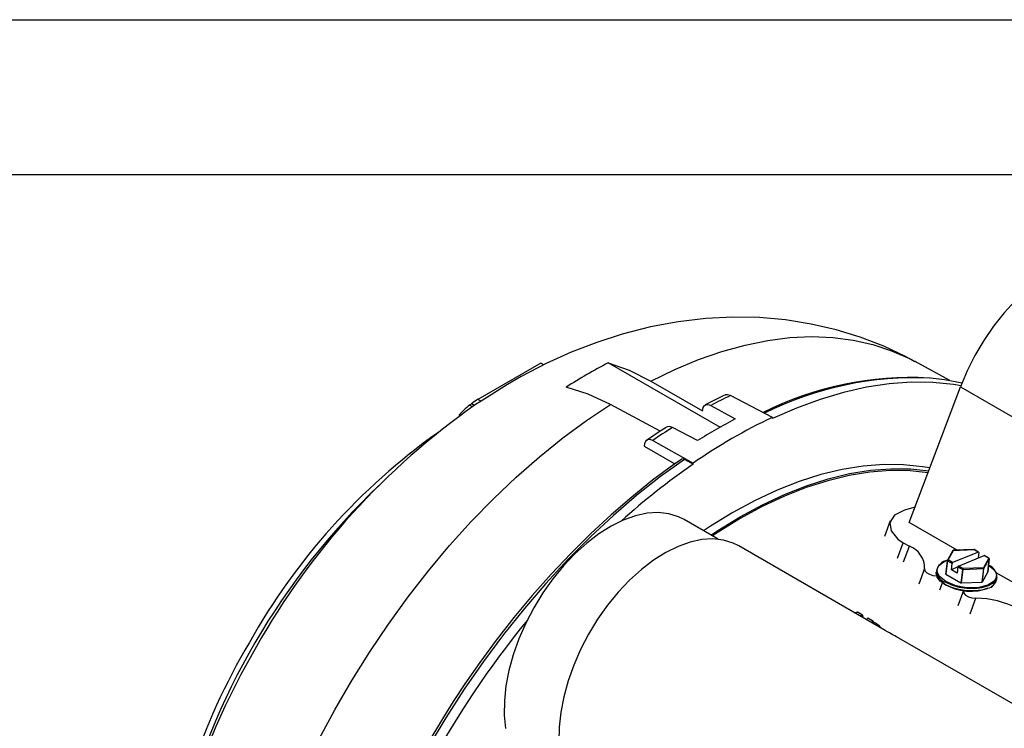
# Model space of a CAD drawing. Header units: inches. Extents: x 0 to 11, y 0 to 8.5.
# Tile 15 of 16: x 6.6 to 8.2, y 7.4 to 8.5. Entities that reach past the tile are written whole.
import ezdxf

# ---------------------------------------------------------------- set-up
doc = ezdxf.new("R2010")
doc.units = ezdxf.units.IN
doc.header["$MEASUREMENT"] = 0
doc.layers.add('TEXT', color=140, linetype='Continuous', lineweight=25)

msp = doc.modelspace()

# ---------------------------------------------------------------- linework, layer by layer
at = {"color": 7, "linetype": 'Continuous'}
msp.add_line((0.0001, 8.50011), (11.0001, 8.50011), dxfattribs=at)
for p, q in [((7.46739, 7.94525), (7.36587, 7.88664)), ((7.47274, 7.94237), (7.46739, 7.94525)), ((7.75787, 7.84112), (7.57663, 7.94555)), ((8.12849, 7.91685), (8.07247, 7.94762)), ((7.41384, 7.91065), (7.37103, 7.88366)), ((7.64561, 7.91626), (7.72916, 7.86811)), ((7.84188, 7.85743), (7.77417, 7.89267)), ((8.06301, 7.6876), (8.14606, 7.90701)), ((8.14606, 7.90701), (8.24399, 7.85048)), ((7.35605, 7.87931), (7.35248, 7.87725)), ((7.35717, 7.87455), (7.35248, 7.87725)), ((7.36018, 7.87675), (7.35554, 7.87963)), ((7.37103, 7.88366), (7.36228, 7.87809)), ((7.37103, 7.88366), (7.36587, 7.88664)), ((7.66064, 7.83511), (7.58, 7.87839)), ((7.74236, 7.87687), (7.78182, 7.85494)), ((7.72916, 7.86867), (7.72916, 7.86811)), ((7.84188, 7.85743), (7.84192, 7.85583)), ((7.72105, 7.81986), (7.68019, 7.84098)), ((7.64838, 7.82005), (7.71388, 7.78354)), ((7.63481, 7.81158), (7.6348, 7.81102)), ((7.6348, 7.81102), (7.68432, 7.78236)), ((7.71384, 7.78189), (7.69991, 7.78966)), ((7.71384, 7.78189), (7.71388, 7.78354)), ((8.07245, 7.71256), (8.05537, 7.70781)), ((7.75423, 7.66062), (7.6994, 7.69227)), ((8.03242, 7.69037), (8.02287, 7.66514)), ((8.14027, 7.64299), (8.06301, 7.6876)), ((8.04382, 7.62978), (8.05335, 7.65497)), ((8.05335, 7.65497), (8.06347, 7.64913)), ((8.02436, 7.51333), (7.78781, 7.64989)), ((8.05393, 7.62394), (8.06347, 7.64913)), ((8.13338, 7.6422), (8.12471, 7.62666)), ((8.12567, 7.62704), (8.13434, 7.64258)), ((8.17468, 7.63984), (8.13307, 7.62276)), ((8.13339, 7.64222), (8.13338, 7.6422)), ((8.16713, 7.64424), (8.13419, 7.64271)), ((8.13434, 7.64258), (8.16728, 7.64411)), ((8.16728, 7.64411), (8.17468, 7.63984)), ((8.17507, 7.63984), (8.16767, 7.64411)), ((8.17527, 7.63927), (8.17422, 7.6303)), ((8.12187, 7.62565), (8.12377, 7.62613)), ((8.12459, 7.6263), (8.12206, 7.60455)), ((8.12235, 7.60415), (8.12488, 7.6259)), ((8.12488, 7.6259), (8.13229, 7.62163)), ((8.13307, 7.62276), (8.12567, 7.62704)), ((8.14254, 7.6173), (8.18414, 7.63437)), ((8.19155, 7.6301), (8.18288, 7.61456)), ((8.18373, 7.6135), (8.19239, 7.62904)), ((8.18414, 7.63437), (8.19155, 7.6301)), ((8.19194, 7.6301), (8.18454, 7.63437)), ((8.19239, 7.62904), (8.18986, 7.60729)), ((8.18989, 7.60739), (8.19242, 7.62913)), ((8.08786, 7.6132), (8.07831, 7.588)), ((8.13109, 7.61139), (8.13229, 7.62163)), ((8.1417, 7.61575), (8.13109, 7.61139)), ((8.14056, 7.60593), (8.13109, 7.61139)), ((8.14175, 7.61616), (8.14056, 7.60593)), ((8.14175, 7.61616), (8.14915, 7.61189)), ((8.14994, 7.61302), (8.14254, 7.6173)), ((8.14915, 7.61189), (8.14662, 7.59014)), ((8.14756, 7.58993), (8.1501, 7.61168)), ((8.18288, 7.61456), (8.14994, 7.61302)), ((8.1501, 7.61168), (8.18304, 7.61321)), ((8.18304, 7.61321), (8.1805, 7.59147)), ((8.18119, 7.59175), (8.18373, 7.6135)), ((8.18119, 7.59175), (8.18986, 7.60729)), ((9.00062, 7.14632), (8.20351, 7.60649)), ((8.11268, 7.57875), (8.11692, 7.58994)), ((8.12235, 7.60415), (8.14662, 7.59014)), ((8.14756, 7.58993), (8.1805, 7.59147)), ((8.15064, 7.57781), (8.14127, 7.55306)), ((8.19526, 7.58358), (8.19911, 7.5869)), ((8.16132, 7.54008), (8.17086, 7.56529)), ((7.97922, 7.54279), (7.97514, 7.54174)), ((7.97545, 7.54157), (7.97937, 7.54258)), ((7.97937, 7.54258), (7.98677, 7.5383)), ((7.98736, 7.53842), (7.97996, 7.54269)), ((7.98677, 7.5383), (7.98429, 7.53646)), ((7.98756, 7.53808), (7.98807, 7.53428)), ((7.99376, 7.531), (7.99623, 7.53284)), ((7.99623, 7.53284), (8.00364, 7.52856)), ((8.00423, 7.52868), (7.99683, 7.53295)), ((8.00364, 7.52856), (8.00261, 7.52589)), ((8.00372, 7.52524), (8.00468, 7.52773)), ((8.00468, 7.52773), (8.00513, 7.52443)), ((8.00519, 7.5244), (8.00471, 7.52796)), ((8.27491, 7.36869), (8.04244, 7.50289))]:
    msp.add_line(p, q)
at = {"flags": 128}
for points in [[(8.41544, 8.10563), (8.4027, 8.11157), (8.38663, 8.11572), (8.36933, 8.11691), (8.35101, 8.11512), (8.33194, 8.11038), (8.31237, 8.10275), (8.29256, 8.09234), (8.27278, 8.07928), (8.2533, 8.06375), (8.23439, 8.04596), (8.21629, 8.02616), (8.19925, 8.00461), (8.18351, 7.9816), (8.16927, 7.95744), (8.15673, 7.93247), (8.14606, 7.90701)], [(8.07223, 7.94736), (8.0583, 7.95514), (8.02174, 7.97231), (7.98385, 7.98694), (7.94474, 7.99897), (7.90451, 8.0083), (7.86327, 8.01487), (7.82111, 8.01861), (7.77811, 8.01944), (7.73433, 8.01728), (7.68985, 8.01205), (7.64472, 8.00363), (7.59899, 7.99192), (7.5579, 7.97865), (7.51689, 7.96278), (7.47614, 7.94436), (7.43583, 7.92347), (7.41386, 7.91061)], [(7.64561, 7.91626), (7.6841, 7.93496), (7.72235, 7.95091), (7.76022, 7.96407), (7.79759, 7.97438), (7.83432, 7.98182), (7.87028, 7.98635), (7.90536, 7.98796), (7.93944, 7.98665), (7.97239, 7.98243), (8.0041, 7.97529), (8.03446, 7.96527), (8.06338, 7.95241), (8.07243, 7.94764)], [(7.57663, 7.94555), (7.61051, 7.93382), (7.64561, 7.91626)], [(8.1467, 7.90867), (8.13457, 7.91059), (8.10092, 7.91382), (8.06619, 7.91415), (8.03051, 7.91157), (7.99398, 7.90611), (7.95673, 7.89777), (7.91889, 7.88658), (7.88057, 7.87259), (7.84192, 7.85583)], [(8.14838, 7.91299), (8.12007, 7.91814), (8.09748, 7.92063)], [(7.58, 7.87839), (7.54425, 7.895), (7.50858, 7.90626)], [(7.76528, 7.89354), (7.76315, 7.8926), (7.73341, 7.87766)], [(7.77417, 7.89267), (7.76957, 7.89418), (7.76558, 7.89373), (7.7653, 7.8935)], [(6.98716, 7.01335), (6.99389, 7.03975), (7.0081, 7.08941), (7.02439, 7.13925), (7.04271, 7.18907), (7.06299, 7.23873), (7.08516, 7.28804), (7.10915, 7.33683), (7.13487, 7.38493), (7.16223, 7.43219), (7.19115, 7.47844), (7.22152, 7.52351), (7.25323, 7.56726), (7.28618, 7.60954), (7.32025, 7.65019), (7.35533, 7.68907), (7.3913, 7.72607), (7.42803, 7.76104), (7.46539, 7.79386), (7.50326, 7.82443), (7.54151, 7.85264), (7.58, 7.87839)], [(7.72916, 7.86867), (7.72993, 7.87354), (7.73216, 7.87694), (7.7356, 7.87848), (7.73986, 7.87799), (7.74236, 7.87687)], [(7.67046, 7.84121), (7.65883, 7.83399), (7.63866, 7.82025)], [(7.68019, 7.84098), (7.67554, 7.84248), (7.67146, 7.84197), (7.67048, 7.84117)], [(7.64838, 7.82005), (7.64389, 7.82163), (7.63991, 7.82118), (7.63688, 7.81875), (7.63514, 7.8146), (7.63481, 7.81158)], [(7.69991, 7.78966), (7.66127, 7.76181), (7.62298, 7.73159), (7.58515, 7.69911), (7.54791, 7.66446), (7.5114, 7.62778), (7.47572, 7.58917), (7.44101, 7.54877), (7.40737, 7.50671), (7.37491, 7.46313), (7.34376, 7.41818), (7.314, 7.37201), (7.28574, 7.32476), (7.25907, 7.27661), (7.23408, 7.2277), (7.21086, 7.17821), (7.18948, 7.12829), (7.17001, 7.07811), (7.15252, 7.02784), (7.15244, 7.02762)], [(7.69505, 7.78965), (7.68256, 7.78116), (7.64837, 7.75589), (7.61452, 7.72881), (7.58111, 7.70001), (7.54822, 7.66958), (7.51596, 7.63762), (7.48444, 7.60426), (7.45377, 7.56966), (7.42412, 7.53403), (7.3957, 7.4977), (7.36892, 7.46134), (7.34492, 7.42682), (7.32623, 7.39855), (7.31016, 7.37317), (7.2833, 7.32832)], [(7.69991, 7.78966), (7.69767, 7.79045), (7.69568, 7.79022), (7.69502, 7.78969)], [(8.09636, 7.7757), (8.08451, 7.77778), (8.05357, 7.78104), (8.02154, 7.7814), (7.98854, 7.77884), (7.95472, 7.77338), (7.9202, 7.76503), (7.88511, 7.75383), (7.8496, 7.73983), (7.81381, 7.72307), (7.77788, 7.70363), (7.74195, 7.68159), (7.73074, 7.67418)], [(7.74257, 7.66735), (7.75378, 7.67475), (7.78971, 7.6968), (7.82564, 7.71624), (7.86143, 7.733), (7.89694, 7.747), (7.93203, 7.7582), (7.96655, 7.76655), (8.00037, 7.77201), (8.03337, 7.77457), (8.0654, 7.77421), (8.09465, 7.7712)], [(8.09346, 7.76806), (8.06426, 7.77107), (8.03237, 7.77143), (7.99952, 7.76888), (7.96584, 7.76344), (7.93147, 7.75514), (7.89653, 7.74399), (7.86118, 7.73005), (7.82554, 7.71337), (7.78976, 7.69402), (7.75398, 7.67207), (7.74484, 7.66604)], [(7.6994, 7.69227), (7.69021, 7.69682), (7.67446, 7.70166), (7.65743, 7.70354), (7.63933, 7.70245), (7.62041, 7.69839), (7.60093, 7.69143), (7.58116, 7.68165), (7.56135, 7.66919), (7.54177, 7.65423), (7.5227, 7.63695), (7.50439, 7.61759), (7.48708, 7.59642), (7.47102, 7.57373), (7.45641, 7.54981), (7.44346, 7.52499), (7.43234, 7.49962), (7.4232, 7.47402), (7.41617, 7.44855), (7.41133, 7.42355), (7.40877, 7.39937), (7.4085, 7.37631), (7.41053, 7.35471)], [(8.05537, 7.70781), (8.03927, 7.69966), (8.03163, 7.68777), (8.03362, 7.67389), (8.04484, 7.66072), (8.05335, 7.65497)], [(7.78781, 7.64989), (7.77862, 7.65444), (7.76287, 7.65927), (7.74584, 7.66116), (7.72774, 7.66006), (7.70882, 7.65601), (7.68934, 7.64904), (7.66956, 7.63927), (7.64976, 7.62681), (7.63018, 7.61184), (7.61111, 7.59456), (7.5928, 7.57521), (7.57549, 7.55404), (7.55943, 7.53135), (7.54482, 7.50743), (7.53187, 7.48261), (7.52075, 7.45723), (7.51161, 7.43164), (7.50458, 7.40617), (7.49974, 7.38117), (7.49717, 7.35698), (7.49691, 7.33393)], [(8.16766, 7.64411), (8.16733, 7.64423), (8.16713, 7.64423)], [(8.19007, 7.58628), (8.17526, 7.58256), (8.16605, 7.58191), (8.15622, 7.58225), (8.14638, 7.5836), (8.13714, 7.58584), (8.12222, 7.59211), (8.11204, 7.60033), (8.10906, 7.60514), (8.10799, 7.61009), (8.10896, 7.61486), (8.11184, 7.61917), (8.12187, 7.62565)], [(8.12472, 7.62667), (8.1246, 7.62631), (8.1246, 7.6263)], [(8.19242, 7.62913), (8.19242, 7.6291), (8.19239, 7.62904)], [(8.08786, 7.6132), (8.08842, 7.60975), (8.09117, 7.60645), (8.09558, 7.60389), (8.10103, 7.60223), (8.10717, 7.60148), (8.10806, 7.60151)], [(8.19024, 7.58136), (8.18014, 7.57838), (8.16836, 7.57698), (8.1557, 7.57725), (8.14302, 7.57916), (8.13118, 7.58259), (8.121, 7.58731), (8.11317, 7.59299), (8.10822, 7.59925), (8.10648, 7.60566), (8.10656, 7.60715)], [(8.18986, 7.60729), (8.18988, 7.60735), (8.18989, 7.60739)], [(8.1912, 7.61863), (8.19991, 7.6116), (8.20288, 7.60679), (8.20395, 7.60184), (8.20366, 7.60042)], [(8.10777, 7.60284), (8.10843, 7.59977), (8.11141, 7.59496), (8.12159, 7.58674), (8.13651, 7.58047), (8.14576, 7.57823), (8.15559, 7.57688), (8.16542, 7.57653), (8.17463, 7.57719), (8.18945, 7.58091)], [(8.2047, 7.59899), (8.20323, 7.59478), (8.1984, 7.58937), (8.19067, 7.58502), (8.18057, 7.58205), (8.16879, 7.58065), (8.15612, 7.58091), (8.14344, 7.58283), (8.13161, 7.58626), (8.12143, 7.59098)], [(8.20366, 7.60042), (8.20298, 7.59707), (8.2001, 7.59276), (8.19007, 7.58628)], [(8.19911, 7.5869), (8.20136, 7.58885), (8.2033, 7.59335)], [(8.15107, 7.57822), (8.15053, 7.57725), (8.15116, 7.57338), (8.15414, 7.57004), (8.15866, 7.56755), (8.16417, 7.56597), (8.17086, 7.56529)], [(8.04241, 7.50284), (8.03974, 7.50443), (8.03546, 7.5068), (8.031, 7.50926), (8.02799, 7.51096), (8.02589, 7.51221), (8.02442, 7.51315), (8.02388, 7.51359), (8.02433, 7.51328)], [(7.00802, 7.48724), (6.98295, 7.44178), (6.97318, 7.42283), (6.95766, 7.3911), (6.94249, 7.35775), (6.9273, 7.32159), (6.91268, 7.28349), (6.89895, 7.24379), (6.88636, 7.20283), (6.87512, 7.16083), (6.86539, 7.11799), (6.85732, 7.0745), (6.85104, 7.0305), (6.84669, 6.98618), (6.84438, 6.9417), (6.84421, 6.89729), (6.84626, 6.85313), (6.85059, 6.80946), (6.8571, 6.76734)]]:
    msp.add_lwpolyline(points, dxfattribs=at)
for centre, radius, start, end in [((7.97393, 7.17875), 0.86362, 117.38965, 122.60497), ((8.06607, 7.38701), 0.53486, 86.90451, 116.58436), ((8.07026, 7.38494), 0.53639, 87.09154, 116.7059), ((8.11693, 7.16251), 0.8066, 115.14641, 117.66967), ((8.04819, 6.90034), 1.19433, 125.05017, 150.56689), ((8.22675, 7.04293), 0.90085, 115.29182, 124.7028), ((8.20126, 7.0582), 0.9004, 117.76432, 122.2303), ((7.89938, 6.98921), 1.03413, 125.35458, 150.79674), ((8.2106, 7.00025), 0.99406, 122.24721, 124.44231), ((8.37532, 6.82574), 1.16266, 124.67615, 131.98732), ((8.00465, 6.91174), 1.15599, 133.69503, 165.88775), ((8.05069, 7.61421), 0.03718, 358.44112, 69.89879), ((8.13418, 7.6418), 0.000898, 89.05089, 151.94932), ((8.1341, 7.64176), 0.000849, 73.89261, 147.42734), ((8.13416, 7.64253), 0.000185, 16.24927, 79.96811), ((8.1671, 7.64406), 0.000185, 16.24927, 79.96811), ((8.16747, 7.64373), 0.000431, 62.81421, 117.04941), ((8.17486, 7.63943), 0.000443, 338.30866, 113.58175), ((8.12867, 7.60448), 0.02238, 100.53279, 166.4847), ((8.12503, 7.62631), 0.000433, 181.50469, 250.59127), ((8.12544, 7.6262), 0.000865, 74.79224, 147.8479), ((8.12635, 7.62572), 0.00148, 117.44658, 173.01555), ((8.13376, 7.62145), 0.00148, 117.44658, 173.01555), ((8.18434, 7.63399), 0.000431, 62.81421, 117.04941), ((8.19174, 7.62972), 0.000431, 63.0085, 117.03572), ((8.19136, 7.62909), 0.00103, 357.52974, 79.79229), ((8.19153, 7.62929), 0.000904, 350.08673, 63.62514), ((8.12909, 7.6119), 0.02228, 185.65146, 249.90191), ((8.14322, 7.61598), 0.00148, 117.44658, 173.01555), ((8.15062, 7.61171), 0.00148, 117.44658, 173.01555), ((8.15, 7.61349), 0.00181, 242.15933, 273.23137), ((8.14741, 7.61204), 0.00272, 352.34328, 21.15122), ((8.18034, 7.61358), 0.00272, 352.34328, 21.15122), ((8.1827, 7.61354), 0.00103, 357.52974, 79.79229), ((8.183, 7.61455), 0.00133, 271.67832, 290.94152), ((8.18332, 7.61377), 0.000492, 288.97521, 326.72752), ((8.1837, 7.59911), 0.02099, 359.66373, 69.04922), ((8.12252, 7.60458), 0.000469, 184.49528, 247.60068), ((8.14746, 7.59174), 0.00181, 242.15933, 273.23137), ((8.18056, 7.5923), 0.000835, 265.82365, 318.80639), ((8.18527, 7.60031), 0.0196, 284.70719, 346.50946), ((8.17107, 7.42444), 0.14084, 61.57723, 90.08811), ((7.97949, 7.54201), 0.000822, 56.08917, 109.35484), ((7.97906, 7.54253), 0.000308, 9.15172, 59.04655), ((7.97975, 7.54217), 0.000559, 68.34413, 133.55255), ((8.70228, 6.50962), 1.61851, 140.92159, 161.63159), ((7.98712, 7.53803), 0.000443, 6.40463, 141.68472), ((7.99662, 7.53243), 0.000559, 68.34413, 133.55255), ((8.00402, 7.52818), 0.000543, 67.461, 134.65592), ((8.00359, 7.52743), 0.00113, 15.53698, 87.65972), ((8.00386, 7.52792), 0.000847, 2.81483, 64.37716), ((8.00427, 7.5279), 0.000448, 338.23602, 7.3559), ((7.99055, 7.49536), 0.03473, 39.18434, 65.71328), ((7.88317, 6.96501), 1.0322, 149.18474, 174.60248)]:
    msp.add_arc(centre, radius, start, end)
for start_param, end_param in [(0.0947043, 0.2001935), (0.0222702, 0.0776163)]:
    msp.add_ellipse((7.56339, 7.54271), major_axis=(-0.1932, 0.34646), ratio=0.5672184, start_param=start_param, end_param=end_param)
at = {"layer": 'TEXT'}
msp.add_line((0.25, 8.25), (10.75, 8.25), dxfattribs=at)

doc.saveas('drawing.dxf')
